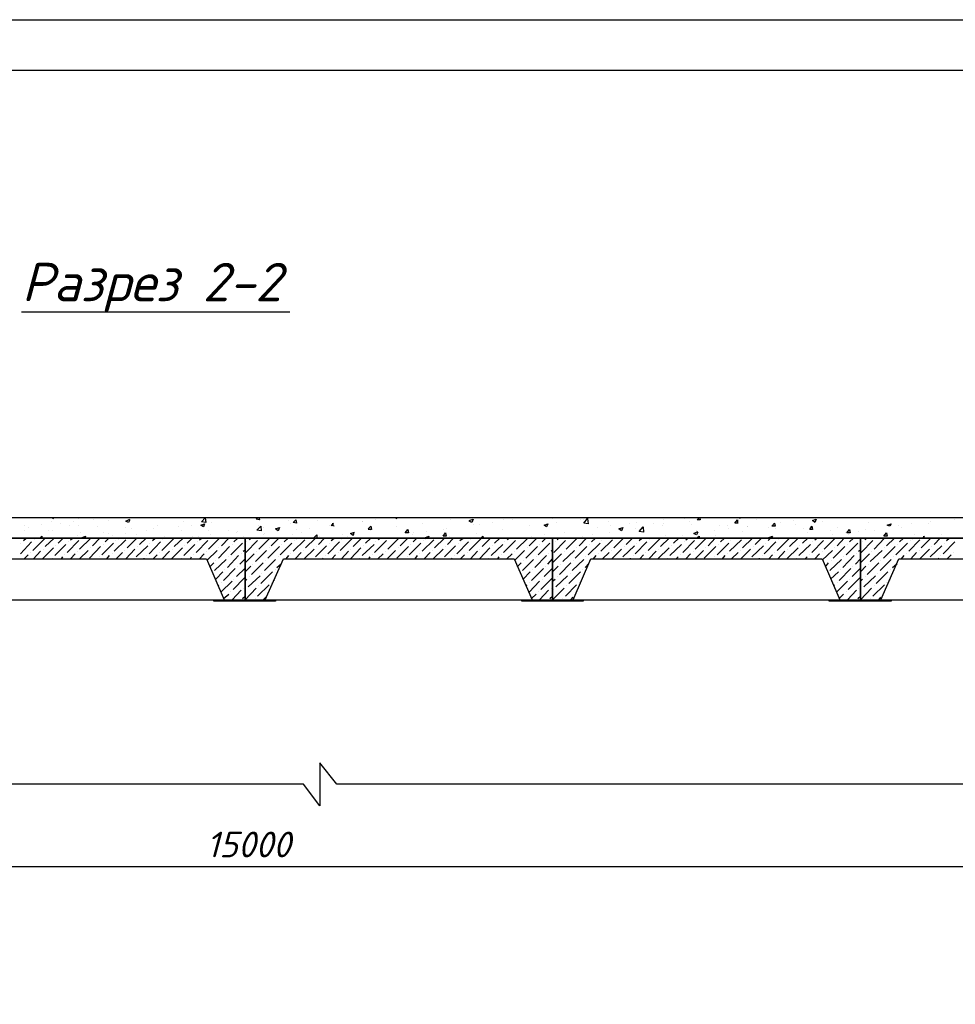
# Model space of a CAD drawing. Extents: x -119078 to 1619993, y 264752 to 340742.
# Tile 127 of 220: x 766730 to 775852, y 317316 to 326914. Entities that reach past the tile are written whole.
import ezdxf

# ---------------------------------------------------------------- set-up
doc = ezdxf.new("R2010")
doc.units = 0
doc.header["$MEASUREMENT"] = 0
for name, color, linetype in [('PDF _Геометрия', 250, 'Continuous'), ('PDF _Текст', 7, 'Continuous'), ('Ярлык', 1, 'Continuous')]:
    doc.layers.add(name, color=color, linetype=linetype)
doc.styles.add('ISO', font='times.ttf')
doc.styles.add('PDF ISOCPEUR Italic', font='isocpeui.ttf')

msp = doc.modelspace()

# ---------------------------------------------------------------- linework, layer by layer
at = {"layer": 'PDF _Геометрия', "color": 7, "lineweight": -3}
for p, q in [((769822.493, 319460.742), (769657.389, 319670.298)), ((769657.389, 319670.298), (769657.389, 319251.187)), ((768158.75, 319460.742), (759325.67, 319460.742)), ((769498.635, 319460.742), (768158.75, 319460.742)), ((769657.389, 319251.187), (769498.635, 319460.742)), ((771162.378, 319460.742), (769822.493, 319460.742)), ((779525.546, 319460.742), (771162.378, 319460.742))]:
    msp.add_line(p, q, dxfattribs=at)
at = {"layer": 'PDF _Геометрия', "lineweight": -3}
msp.add_lwpolyline([(753204.302, 297220.374), (753204.302, 326913.75), (816197.944, 326913.75), (816197.944, 297220.374)], dxfattribs=at)
at = {"layer": 'PDF _Геометрия', "lineweight": 30}
msp.add_lwpolyline([(754702.941, 297715.687), (815702.631, 297715.687), (815702.631, 326418.437), (754702.941, 326418.437)], close=True, dxfattribs=at)
at = {"layer": 'PDF _Геометрия', "color": 7, "lineweight": -3}
for points in [[(766749.013, 324064.613), (768647.713, 324064.613), (769365.281, 324064.613)], [(766126.697, 321257.839), (768723.915, 321257.839)], [(769123.975, 321257.839), (771727.543, 321257.839)], [(772127.603, 321257.839), (774724.821, 321257.839)], [(775124.881, 321257.839), (777722.099, 321257.839)]]:
    msp.add_lwpolyline(points, dxfattribs=at)
for points in [[(776026.605, 321657.9), (776026.605, 322057.96), (759325.67, 322057.96), (759325.67, 321861.105), (776026.605, 321861.105), (774928.026, 321861.105), (774928.026, 321257.839), (775124.881, 321257.839), (775302.686, 321657.9)], [(768552.46, 321657.9), (768723.915, 321257.839), (768927.12, 321257.839), (768927.12, 321861.105), (765923.492, 321861.105), (765923.492, 321257.839), (766126.697, 321257.839), (766298.151, 321657.9)], [(771549.738, 321657.9), (771727.543, 321257.839), (771924.398, 321257.839), (771924.398, 321861.105), (768927.12, 321861.105), (768927.12, 321257.839), (769123.975, 321257.839), (769301.78, 321657.9)], [(774553.367, 321657.9), (774724.821, 321257.839), (774928.026, 321257.839), (774928.026, 321861.105), (771924.398, 321861.105), (771924.398, 321257.839), (772127.603, 321257.839), (772299.058, 321657.9)], [(768622.312, 321257.839), (769225.578, 321257.839), (769225.578, 321245.139), (768622.312, 321245.139)], [(771625.94, 321257.839), (772222.856, 321257.839), (772222.856, 321245.139), (771625.94, 321245.139)], [(774623.218, 321257.839), (775226.484, 321257.839), (775226.484, 321245.139), (774623.218, 321245.139)]]:
    msp.add_lwpolyline(points, close=True, dxfattribs=at)
at = {"layer": 'PDF _Геометрия', "color": 8, "lineweight": -3, "true_color": 0x767676}
for points in [[(767041.121, 322019.859), (767041.121, 322019.859)], [(767047.471, 322057.96), (767060.171, 322051.61), (767060.171, 322057.96)], [(767130.023, 322007.159), (767130.023, 322007.159)], [(767257.026, 322019.859), (767257.026, 322019.859)], [(767301.478, 322051.61), (767301.478, 322051.61)], [(767453.881, 322045.26), (767453.881, 322045.26)], [(767599.935, 322032.56), (767599.935, 322032.56)], [(767803.141, 322038.91), (767790.44, 322013.509), (767765.04, 322026.209), (767803.141, 322045.26)], [(768330.204, 322019.859), (768330.204, 322019.859)], [(768596.911, 322013.509), (768596.911, 322013.509)], [(768920.77, 322057.96), (768920.77, 322057.96)], [(769060.473, 322057.96), (769066.824, 322038.91), (769035.073, 322045.26), (769047.773, 322057.96)], [(769352.581, 322032.56), (769352.581, 322032.56)], [(769631.988, 322032.56), (769631.988, 322032.56)], [(769797.093, 321975.408), (769765.342, 321981.758), (769790.742, 322007.159)], [(769790.742, 321975.408), (769784.392, 322007.159)], [(770070.15, 322026.209), (770070.15, 322026.209)], [(770070.15, 322019.859), (770070.15, 322019.859)], [(770197.153, 322045.26), (770197.153, 322045.26)], [(770394.008, 322057.96), (770406.708, 322051.61), (770406.708, 322057.96)], [(770927.422, 322038.91), (770927.422, 322038.91)], [(771111.577, 322032.56), (771149.678, 322045.26), (771136.977, 322013.509), (771111.577, 322026.209)], [(771340.183, 322013.509), (771340.183, 322013.509)], [(771448.136, 322045.26), (771448.136, 322045.26)], [(771530.688, 322038.91), (771530.688, 322038.91)], [(771924.398, 322051.61), (771924.398, 322051.61)], [(771962.499, 322013.509), (771962.499, 322013.509)], [(772197.455, 322038.91), (772197.455, 322038.91)], [(772222.856, 322045.26), (772222.856, 322045.26)], [(772470.512, 322026.209), (772470.512, 322026.209)], [(772680.068, 322007.159), (772680.068, 322007.159)], [(772743.569, 322013.509), (772743.569, 322013.509)], [(773003.926, 322045.26), (773003.926, 322045.26)], [(773010.276, 322007.159), (773010.276, 322007.159)], [(773207.131, 322051.61), (773207.131, 322051.61)], [(773257.933, 322019.859), (773257.933, 322019.859)], [(773359.535, 322057.96), (773365.886, 322038.91), (773334.135, 322038.91), (773353.185, 322057.96)], [(773518.29, 322057.96), (773518.29, 322057.96)], [(773734.195, 322007.159), (773702.444, 322007.159), (773727.845, 322038.91), (773727.845, 322007.159)], [(773746.896, 322057.96), (773753.246, 322051.61), (773753.246, 322057.96)], [(773918.35, 322038.91), (773918.35, 322038.91)], [(774146.956, 322013.509), (774146.956, 322013.509)], [(774273.959, 322032.56), (774273.959, 322032.56)], [(774470.814, 322057.96), (774470.814, 322057.96)], [(774553.367, 322026.209), (774553.367, 322026.209)], [(775004.228, 322013.509), (775004.228, 322013.509)], [(775613.844, 322026.209), (775613.844, 322026.209)], [(775848.8, 322038.91), (775848.8, 322038.91)], [(766774.414, 321981.758), (766774.414, 321981.758)], [(766780.764, 321937.307), (766780.764, 321937.307)], [(766812.515, 321962.708), (766812.515, 321962.708)], [(766945.868, 321994.459), (766945.868, 321994.459)], [(767009.37, 321930.957), (767009.37, 321930.957)], [(767053.821, 321930.957), (767053.821, 321930.957)], [(767218.925, 321988.108), (767218.925, 321988.108)], [(767301.478, 321981.758), (767301.478, 321981.758)], [(767326.878, 321918.257), (767326.878, 321918.257)], [(767491.982, 321975.408), (767491.982, 321975.408)], [(767549.134, 321918.257), (767549.134, 321918.257)], [(767758.689, 321962.708), (767758.689, 321962.708)], [(767815.841, 321956.358), (767815.841, 321956.358)], [(767961.895, 321930.957), (767961.895, 321930.957)], [(768031.747, 321950.007), (768031.747, 321950.007)], [(768076.198, 321988.108), (768076.198, 321988.108)], [(768279.403, 321975.408), (768279.403, 321975.408)], [(768304.804, 321937.307), (768304.804, 321937.307)], [(768406.406, 321988.108), (768406.406, 321988.108)], [(768571.511, 321930.957), (768571.511, 321930.957)], [(768762.016, 321930.957), (768762.016, 321930.957)], [(768844.568, 321918.257), (768844.568, 321918.257)], [(768850.918, 321924.607), (768850.918, 321924.607)], [(769060.473, 321981.758), (769060.473, 321981.758)], [(769104.925, 321962.708), (769104.925, 321962.708)], [(769371.631, 322000.809), (769371.631, 322000.809)], [(769428.783, 321943.657), (769428.783, 321943.657)], [(769479.584, 321918.257), (769479.584, 321918.257)], [(769555.786, 321956.358), (769555.786, 321956.358)], [(769746.291, 321981.758), (769746.291, 321981.758)], [(769771.692, 321969.058), (769771.692, 321969.058)], [(769987.598, 321918.257), (769981.247, 321886.506), (769955.847, 321905.556), (769993.948, 321918.257)], [(770127.301, 321950.007), (770152.702, 321975.408), (770159.052, 321943.657), (770127.301, 321943.657)], [(770146.352, 321937.307), (770146.352, 321937.307)], [(770406.708, 321969.058), (770406.708, 321969.058)], [(770571.813, 321911.906), (770571.813, 321911.906)], [(770660.715, 322000.809), (770660.715, 322000.809)], [(770698.816, 321924.607), (770698.816, 321924.607)], [(770857.57, 321943.657), (770857.57, 321943.657)], [(770895.671, 321950.007), (770895.671, 321950.007)], [(771149.678, 321994.459), (771149.678, 321994.459)], [(771213.179, 321994.459), (771213.179, 321994.459)], [(771435.435, 321943.657), (771435.435, 321943.657)], [(771702.142, 321981.758), (771702.142, 321981.758)], [(772038.701, 321918.257), (772038.701, 321918.257)], [(772362.559, 321962.708), (772362.559, 321962.708)], [(772476.862, 321918.257), (772476.862, 321918.257)], [(772489.563, 321981.758), (772489.563, 321981.758)], [(772610.216, 321950.007), (772610.216, 321950.007)], [(772737.219, 321950.007), (772737.219, 321950.007)], [(772908.674, 322000.809), (772908.674, 322000.809)], [(772997.576, 321981.758), (772997.576, 321981.758)], [(773283.333, 321994.459), (773283.333, 321994.459)], [(773340.485, 321918.257), (773327.785, 321892.856), (773302.384, 321905.556), (773340.485, 321924.607)], [(773327.785, 321937.307), (773327.785, 321937.307)], [(773505.589, 321930.957), (773505.589, 321930.957)], [(773556.391, 321981.758), (773556.391, 321981.758)], [(773626.242, 321988.108), (773626.242, 321988.108)], [(773638.943, 321950.007), (773638.943, 321950.007)], [(773772.296, 321924.607), (773772.296, 321924.607)], [(773823.097, 321969.058), (773823.097, 321969.058)], [(773829.448, 321975.408), (773829.448, 321975.408)], [(774032.653, 321962.708), (774032.653, 321962.708)], [(774096.155, 321956.358), (774096.155, 321956.358)], [(774293.01, 321994.459), (774293.01, 321994.459)], [(774369.212, 321950.007), (774369.212, 321950.007)], [(774407.313, 321911.906), (774407.313, 321911.906)], [(774635.919, 321937.307), (774635.919, 321937.307)], [(774705.771, 321962.708), (774705.771, 321962.708)], [(774781.972, 321918.257), (774781.972, 321918.257)], [(774908.976, 321924.607), (774908.976, 321924.607)], [(774972.477, 321943.657), (774972.477, 321943.657)], [(775067.73, 321930.957), (775067.73, 321930.957)], [(775182.033, 321911.906), (775182.033, 321911.906)], [(775296.336, 321981.758), (775296.336, 321981.758)], [(775328.087, 321962.708), (775328.087, 321962.708)], [(775423.339, 322000.809), (775423.339, 322000.809)], [(775588.444, 322000.809), (775588.444, 322000.809)], [(766736.313, 321708.701), (766844.266, 321823.004)], [(766742.663, 321810.304), (766742.663, 321810.304)], [(766768.064, 321835.704), (766793.464, 321861.105)], [(766856.966, 321740.452), (766971.269, 321854.755)], [(766869.666, 321842.055), (766869.666, 321842.055)], [(766926.818, 321861.105), (766945.868, 321880.156), (766945.868, 321861.105)], [(766977.619, 321778.553), (767066.521, 321861.105)], [(767104.622, 321810.304), (767155.424, 321861.105)], [(767193.525, 321721.401), (767307.828, 321835.704)], [(767206.225, 321823.004), (767206.225, 321823.004)], [(767225.276, 321842.055), (767244.326, 321861.105)], [(767295.127, 321886.506), (767295.127, 321886.506)], [(767314.178, 321753.152), (767422.131, 321861.105)], [(767326.878, 321854.755), (767326.878, 321854.755)], [(767345.929, 321861.105), (767339.579, 321867.455), (767371.329, 321880.156), (767364.979, 321861.105)], [(767441.181, 321784.903), (767511.033, 321861.105)], [(767530.083, 321696.001), (767644.386, 321810.304)], [(767561.834, 321823.004), (767599.935, 321861.105)], [(767593.585, 321905.556), (767593.585, 321905.556)], [(767638.036, 321886.506), (767638.036, 321886.506)], [(767650.737, 321734.102), (767765.04, 321842.055)], [(767663.437, 321835.704), (767663.437, 321835.704)], [(767688.838, 321854.755), (767695.188, 321861.105)], [(767765.04, 321905.556), (767765.04, 321905.556)], [(767777.74, 321765.853), (767872.992, 321861.105)], [(767866.642, 321892.856), (767866.642, 321892.856)], [(767898.393, 321797.603), (767961.895, 321861.105)], [(767993.646, 321708.701), (768101.598, 321823.004)], [(767999.996, 321810.304), (767999.996, 321810.304)], [(768025.396, 321835.704), (768050.797, 321861.105)], [(768114.299, 321740.452), (768228.602, 321854.755)], [(768126.999, 321842.055), (768126.999, 321842.055)], [(768139.699, 321880.156), (768139.699, 321880.156)], [(768234.952, 321778.553), (768323.854, 321861.105)], [(768361.955, 321810.304), (768412.756, 321861.105)], [(768412.756, 321873.805), (768412.756, 321873.805)], [(768450.857, 321721.401), (768565.16, 321835.704)], [(768463.558, 321823.004), (768463.558, 321823.004)], [(768469.908, 321880.156), (768469.908, 321880.156)], [(768482.608, 321842.055), (768501.659, 321861.105)], [(768571.511, 321753.152), (768679.463, 321861.105)], [(768584.211, 321854.755), (768584.211, 321854.755)], [(768590.561, 321892.856), (768590.561, 321892.856)], [(768698.514, 321784.903), (768768.366, 321861.105)], [(768787.416, 321696.001), (768901.719, 321810.304)], [(768819.167, 321823.004), (768857.268, 321861.105)], [(768914.42, 321873.805), (768914.42, 321873.805)], [(768920.77, 321835.704), (768920.77, 321835.704)], [(768933.47, 321721.401), (769047.773, 321835.704)], [(768946.17, 321823.004), (768946.17, 321823.004)], [(768971.571, 321842.055), (768984.271, 321861.105)], [(769060.473, 321753.152), (769168.426, 321861.105)], [(769073.174, 321854.755), (769073.174, 321854.755)], [(769104.925, 321899.206), (769104.925, 321899.206)], [(769117.625, 321905.556), (769117.625, 321905.556)], [(769181.127, 321867.455), (769181.127, 321867.455)], [(769181.127, 321784.903), (769257.328, 321861.105)], [(769270.029, 321696.001), (769384.332, 321810.304)], [(769308.13, 321823.004), (769346.231, 321861.105)], [(769390.682, 321892.856), (769390.682, 321892.856)], [(769397.032, 321734.102), (769511.335, 321842.055)], [(769409.732, 321835.704), (769409.732, 321835.704)], [(769428.783, 321854.755), (769435.133, 321861.105)], [(769517.685, 321765.853), (769612.938, 321861.105)], [(769593.887, 321861.105), (769625.638, 321892.856), (769625.638, 321861.105)], [(769625.638, 321867.455), (769625.638, 321867.455)], [(769644.689, 321797.603), (769701.84, 321861.105)], [(769657.389, 321880.156), (769657.389, 321880.156)], [(769733.591, 321708.701), (769847.894, 321823.004)], [(769746.291, 321810.304), (769746.291, 321810.304)], [(769765.342, 321835.704), (769797.093, 321861.105)], [(769854.244, 321740.452), (769968.547, 321854.755)], [(769866.944, 321842.055), (769866.944, 321842.055)], [(769879.645, 321899.206), (769879.645, 321899.206)], [(769930.446, 321873.805), (769930.446, 321873.805)], [(769981.247, 321778.553), (770063.8, 321861.105)], [(770101.901, 321810.304), (770152.702, 321861.105)], [(770190.803, 321721.401), (770305.106, 321835.704)], [(770203.503, 321823.004), (770203.503, 321823.004)], [(770228.904, 321842.055), (770241.604, 321861.105)], [(770254.304, 321867.455), (770254.304, 321867.455)], [(770317.806, 321753.152), (770425.759, 321861.105)], [(770330.506, 321854.755), (770330.506, 321854.755)], [(770438.459, 321784.903), (770514.661, 321861.105)], [(770527.362, 321696.001), (770641.665, 321810.304)], [(770559.112, 321892.856), (770559.112, 321892.856)], [(770565.463, 321823.004), (770603.564, 321861.105)], [(770654.365, 321734.102), (770768.668, 321842.055)], [(770667.065, 321835.704), (770667.065, 321835.704)], [(770686.116, 321854.755), (770692.466, 321861.105), (770686.116, 321867.455), (770717.867, 321880.156), (770711.516, 321861.105)], [(770775.018, 321765.853), (770870.271, 321861.105)], [(770902.021, 321797.603), (770959.173, 321861.105)], [(770921.072, 321873.805), (770921.072, 321873.805)], [(770990.924, 321708.701), (771105.227, 321823.004)], [(771003.624, 321810.304), (771003.624, 321810.304)], [(771022.675, 321835.704), (771054.425, 321861.105)], [(771111.577, 321740.452), (771225.88, 321854.755)], [(771124.277, 321842.055), (771124.277, 321842.055)], [(771181.429, 321905.556), (771181.429, 321905.556)], [(771225.88, 321861.105), (771244.93, 321880.156), (771251.28, 321861.105)], [(771238.58, 321778.553), (771321.132, 321861.105)], [(771359.233, 321810.304), (771410.035, 321861.105)], [(771448.136, 321721.401), (771562.439, 321835.704)], [(771460.836, 321823.004), (771460.836, 321823.004)], [(771486.237, 321842.055), (771498.937, 321861.105)], [(771575.139, 321753.152), (771683.092, 321861.105)], [(771587.839, 321854.755), (771587.839, 321854.755)], [(771695.792, 321784.903), (771771.994, 321861.105)], [(771721.193, 321880.156), (771721.193, 321880.156)], [(771784.694, 321696.001), (771898.997, 321810.304)], [(771822.795, 321823.004), (771860.896, 321861.105)], [(771848.196, 321892.856), (771848.196, 321892.856)], [(771924.398, 321835.704), (771924.398, 321835.704)], [(771937.098, 321721.401), (772051.401, 321835.704)], [(771949.799, 321823.004), (771949.799, 321823.004)], [(771968.849, 321842.055), (771987.9, 321861.105)], [(772057.751, 321753.152), (772165.704, 321861.105)], [(772070.452, 321854.755), (772070.452, 321854.755)], [(772184.755, 321784.903), (772254.607, 321861.105)], [(772216.506, 321880.156), (772216.506, 321880.156)], [(772273.657, 321696.001), (772387.96, 321810.304)], [(772305.408, 321823.004), (772343.509, 321861.105)], [(772318.108, 321899.206), (772318.108, 321899.206)], [(772394.31, 321734.102), (772508.613, 321842.055)], [(772407.011, 321835.704), (772407.011, 321835.704)], [(772432.411, 321854.755), (772432.411, 321861.105)], [(772521.314, 321765.853), (772616.566, 321861.105)], [(772641.967, 321797.603), (772705.468, 321861.105)], [(772730.869, 321708.701), (772845.172, 321823.004)], [(772743.569, 321810.304), (772743.569, 321810.304)], [(772768.97, 321835.704), (772794.371, 321861.105)], [(772857.872, 321740.452), (772972.175, 321854.755)], [(772870.573, 321842.055), (772870.573, 321842.055)], [(772978.525, 321778.553), (773061.078, 321861.105)], [(772997.576, 321861.105), (772997.576, 321861.105)], [(773029.327, 321886.506), (773029.327, 321886.506)], [(773105.529, 321810.304), (773156.33, 321861.105)], [(773188.081, 321886.506), (773188.081, 321886.506)], [(773194.431, 321721.401), (773308.734, 321835.704)], [(773207.131, 321823.004), (773207.131, 321823.004)], [(773226.182, 321842.055), (773245.232, 321861.105)], [(773315.084, 321753.152), (773423.037, 321861.105)], [(773327.785, 321861.105), (773353.185, 321880.156), (773353.185, 321861.105)], [(773327.785, 321854.755), (773327.785, 321854.755)], [(773442.088, 321784.903), (773511.939, 321861.105)], [(773511.939, 321886.506), (773511.939, 321886.506)], [(773530.99, 321696.001), (773645.293, 321810.304)], [(773562.741, 321823.004), (773600.842, 321861.105)], [(773651.643, 321734.102), (773765.946, 321842.055)], [(773664.343, 321835.704), (773664.343, 321835.704)], [(773689.744, 321854.755), (773689.744, 321861.105)], [(773778.646, 321765.853), (773873.899, 321861.105)], [(773899.299, 321797.603), (773962.801, 321861.105)], [(773988.202, 321708.701), (774102.505, 321823.004)], [(774000.902, 321810.304), (774000.902, 321810.304)], [(774026.303, 321835.704), (774051.703, 321861.105)], [(774039.003, 321861.105), (774032.653, 321867.455), (774070.754, 321880.156), (774058.054, 321861.105)], [(774115.205, 321861.105), (774115.205, 321861.105)], [(774115.205, 321740.452), (774229.508, 321854.755)], [(774127.905, 321842.055), (774127.905, 321842.055)], [(774235.858, 321778.553), (774318.41, 321861.105)], [(774362.862, 321810.304), (774413.663, 321861.105)], [(774451.764, 321721.401), (774566.067, 321835.704)], [(774464.464, 321823.004), (774464.464, 321823.004)], [(774483.515, 321842.055), (774502.565, 321861.105)], [(774572.417, 321753.152), (774680.37, 321861.105)], [(774585.117, 321854.755), (774585.117, 321854.755)], [(774654.969, 321899.206), (774654.969, 321899.206)], [(774699.42, 321784.903), (774769.272, 321861.105)], [(774788.323, 321696.001), (774902.626, 321810.304)], [(774807.373, 321899.206), (774807.373, 321899.206)], [(774820.073, 321823.004), (774858.174, 321861.105)], [(774921.676, 321835.704), (774921.676, 321835.704)], [(774934.376, 321721.401), (775048.679, 321835.704)], [(774947.077, 321823.004), (774947.077, 321823.004)], [(774972.477, 321842.055), (774985.178, 321861.105)], [(775061.38, 321753.152), (775162.982, 321861.105)], [(775074.08, 321854.755), (775074.08, 321854.755)], [(775182.033, 321784.903), (775258.235, 321861.105)], [(775270.935, 321696.001), (775385.238, 321810.304)], [(775309.036, 321823.004), (775347.137, 321861.105)], [(775397.939, 321734.102), (775505.891, 321842.055)], [(775410.639, 321835.704), (775410.639, 321835.704)], [(775429.689, 321854.755), (775436.04, 321861.105)], [(775455.09, 321899.206), (775455.09, 321899.206)], [(775518.592, 321765.853), (775613.844, 321861.105)], [(775531.292, 321861.105), (775550.343, 321880.156)], [(775550.343, 321861.105), (775543.992, 321880.156)], [(775645.595, 321797.603), (775702.746, 321861.105)], [(775721.797, 321892.856), (775721.797, 321892.856)], [(775734.497, 321708.701), (775848.8, 321823.004)], [(775747.198, 321810.304), (775747.198, 321810.304)], [(775766.248, 321835.704), (775791.649, 321861.105)], [(775804.349, 321867.455), (775804.349, 321867.455)], [(775842.45, 321867.455), (775842.45, 321867.455)], [(766831.565, 321721.401), (766831.565, 321721.401)], [(766863.316, 321657.9), (766933.168, 321734.102)], [(766952.218, 321657.9), (767060.171, 321765.853)], [(766958.569, 321753.152), (766958.569, 321753.152)], [(767072.872, 321689.651), (767180.824, 321797.603)], [(767079.222, 321784.903), (767079.222, 321784.903)], [(767295.127, 321734.102), (767295.127, 321734.102)], [(767314.178, 321657.9), (767396.73, 321740.452)], [(767409.43, 321664.25), (767517.383, 321778.553)], [(767415.78, 321765.853), (767415.78, 321765.853)], [(767542.784, 321797.603), (767542.784, 321797.603)], [(767669.787, 321657.9), (767733.289, 321721.401)], [(767752.339, 321740.452), (767752.339, 321740.452)], [(767765.04, 321657.9), (767853.942, 321753.152)], [(767866.642, 321676.95), (767980.945, 321784.903)], [(767879.343, 321778.553), (767879.343, 321778.553)], [(768088.898, 321721.401), (768088.898, 321721.401)], [(768120.649, 321657.9), (768190.501, 321734.102)], [(768209.551, 321657.9), (768317.504, 321765.853)], [(768215.901, 321753.152), (768215.901, 321753.152)], [(768330.204, 321689.651), (768438.157, 321797.603)], [(768336.554, 321784.903), (768336.554, 321784.903)], [(768552.46, 321734.102), (768552.46, 321734.102)], [(768558.81, 321645.199), (768654.063, 321740.452)], [(768666.763, 321664.25), (768774.716, 321778.553)], [(768673.113, 321765.853), (768673.113, 321765.853)], [(768800.117, 321797.603), (768800.117, 321797.603)], [(768908.069, 321734.102), (768927.12, 321746.802)], [(769028.723, 321632.499), (769136.675, 321740.452)], [(769035.073, 321734.102), (769035.073, 321734.102)], [(769149.376, 321664.25), (769263.679, 321778.553)], [(769162.076, 321765.853), (769162.076, 321765.853)], [(769282.729, 321797.603), (769282.729, 321797.603)], [(769416.083, 321657.9), (769473.234, 321721.401)], [(769498.635, 321740.452), (769498.635, 321740.452)], [(769504.985, 321657.9), (769600.237, 321753.152)], [(769612.938, 321676.95), (769720.891, 321784.903)], [(769619.288, 321778.553), (769619.288, 321778.553)], [(769835.194, 321721.401), (769835.194, 321721.401)], [(769866.944, 321657.9), (769936.796, 321734.102)], [(769955.847, 321657.9), (770057.449, 321765.853)], [(769955.847, 321753.152), (769955.847, 321753.152)], [(770070.15, 321689.651), (770184.453, 321797.603)], [(770082.85, 321784.903), (770082.85, 321784.903)], [(770292.405, 321734.102), (770292.405, 321734.102)], [(770311.456, 321657.9), (770394.008, 321740.452)], [(770406.708, 321664.25), (770521.011, 321778.553)], [(770419.409, 321765.853), (770419.409, 321765.853)], [(770540.062, 321797.603), (770540.062, 321797.603)], [(770673.415, 321657.9), (770730.567, 321721.401)], [(770755.968, 321740.452), (770755.968, 321740.452)], [(770762.318, 321657.9), (770857.57, 321753.152)], [(770870.271, 321676.95), (770978.223, 321784.903)], [(770876.621, 321778.553), (770876.621, 321778.553)], [(771092.526, 321721.401), (771092.526, 321721.401)], [(771124.277, 321657.9), (771194.129, 321734.102)], [(771213.179, 321657.9), (771314.782, 321765.853)], [(771213.179, 321753.152), (771213.179, 321753.152)], [(771327.482, 321689.651), (771441.785, 321797.603)], [(771340.183, 321784.903), (771340.183, 321784.903)], [(771549.738, 321734.102), (771549.738, 321734.102)], [(771556.088, 321645.199), (771651.341, 321740.452)], [(771664.041, 321664.25), (771778.344, 321778.553)], [(771676.742, 321765.853), (771676.742, 321765.853)], [(771797.395, 321797.603), (771797.395, 321797.603)], [(771911.698, 321734.102), (771924.398, 321746.802)], [(772026.001, 321632.499), (772140.304, 321740.452)], [(772038.701, 321734.102), (772038.701, 321734.102)], [(772146.654, 321664.25), (772260.957, 321778.553)], [(772159.354, 321765.853), (772159.354, 321765.853)], [(772286.357, 321797.603), (772286.357, 321797.603)], [(772413.361, 321657.9), (772476.862, 321721.401)], [(772495.913, 321740.452), (772495.913, 321740.452)], [(772502.263, 321657.9), (772597.516, 321753.152)], [(772610.216, 321676.95), (772724.519, 321784.903)], [(772622.916, 321778.553), (772622.916, 321778.553)], [(772832.472, 321721.401), (772832.472, 321721.401)], [(772864.223, 321657.9), (772934.074, 321734.102)], [(772953.125, 321657.9), (773061.078, 321765.853)], [(772959.475, 321753.152), (772959.475, 321753.152)], [(773067.428, 321689.651), (773181.731, 321797.603)], [(773080.128, 321784.903), (773080.128, 321784.903)], [(773296.034, 321734.102), (773296.034, 321734.102)], [(773315.084, 321657.9), (773397.636, 321740.452)], [(773403.987, 321664.25), (773518.29, 321778.553)], [(773416.687, 321765.853), (773416.687, 321765.853)], [(773543.69, 321797.603), (773543.69, 321797.603)], [(773670.694, 321657.9), (773734.195, 321721.401)], [(773753.246, 321740.452), (773753.246, 321740.452)], [(773759.596, 321657.9), (773854.848, 321753.152)], [(773867.549, 321676.95), (773981.852, 321784.903)], [(773880.249, 321778.553), (773880.249, 321778.553)], [(774089.804, 321721.401), (774089.804, 321721.401)], [(774121.555, 321657.9), (774191.407, 321734.102)], [(774210.458, 321657.9), (774318.41, 321765.853)], [(774216.808, 321753.152), (774216.808, 321753.152)], [(774324.761, 321689.651), (774439.064, 321797.603)], [(774337.461, 321784.903), (774337.461, 321784.903)], [(774553.367, 321645.199), (774654.969, 321740.452)], [(774553.367, 321734.102), (774553.367, 321734.102)], [(774661.319, 321664.25), (774775.622, 321778.553)], [(774674.02, 321765.853), (774674.02, 321765.853)], [(774801.023, 321797.603), (774801.023, 321797.603)], [(774908.976, 321734.102), (774928.026, 321746.802)], [(775023.279, 321632.499), (775137.582, 321740.452)], [(775035.979, 321734.102), (775035.979, 321734.102)], [(775150.282, 321664.25), (775264.585, 321778.553)], [(775162.982, 321765.853), (775162.982, 321765.853)], [(775283.636, 321797.603), (775283.636, 321797.603)], [(775416.989, 321657.9), (775474.141, 321721.401)], [(775499.541, 321740.452), (775499.541, 321740.452)], [(775505.891, 321657.9), (775601.144, 321753.152)], [(775607.494, 321676.95), (775721.797, 321784.903)], [(775620.194, 321778.553), (775620.194, 321778.553)], [(775836.1, 321721.401), (775836.1, 321721.401)], [(766774.414, 321657.9), (766812.515, 321696.001)], [(767047.471, 321664.25), (767047.471, 321664.25)], [(767136.373, 321657.9), (767149.074, 321676.95)], [(767168.124, 321696.001), (767168.124, 321696.001)], [(767225.276, 321657.9), (767269.727, 321708.701)], [(767511.033, 321676.95), (767511.033, 321676.95)], [(767580.885, 321657.9), (767606.285, 321689.651)], [(767631.686, 321708.701), (767631.686, 321708.701)], [(767942.844, 321657.9), (767942.844, 321664.25)], [(767968.245, 321689.651), (767968.245, 321689.651)], [(768031.747, 321657.9), (768069.848, 321696.001)], [(768304.804, 321664.25), (768304.804, 321664.25)], [(768393.706, 321657.9), (768406.406, 321676.95)], [(768425.457, 321696.001), (768425.457, 321696.001)], [(768482.608, 321657.9), (768527.059, 321708.701)], [(768584.211, 321581.698), (768622.312, 321619.799)], [(768628.662, 321543.597), (768742.965, 321651.55)], [(768641.362, 321638.849), (768641.362, 321638.849)], [(768755.665, 321575.348), (768863.618, 321689.651)], [(768768.366, 321676.95), (768768.366, 321676.95)], [(768876.319, 321607.098), (768927.12, 321657.9)], [(768889.019, 321708.701), (768889.019, 321708.701)], [(768927.12, 321619.799), (769016.022, 321708.701)], [(768990.622, 321505.496), (769104.925, 321619.799)], [(769117.625, 321543.597), (769225.578, 321651.55)], [(769130.325, 321638.849), (769130.325, 321638.849)], [(769250.978, 321676.95), (769250.978, 321676.95)], [(769327.18, 321657.9), (769352.581, 321689.651)], [(769371.631, 321708.701), (769371.631, 321708.701)], [(769682.79, 321657.9), (769689.14, 321664.25)], [(769708.19, 321689.651), (769708.19, 321689.651)], [(769771.692, 321657.9), (769809.793, 321696.001)], [(770044.749, 321664.25), (770044.749, 321664.25)], [(770133.651, 321657.9), (770146.352, 321676.95)], [(770171.752, 321696.001), (770171.752, 321696.001)], [(770222.554, 321657.9), (770273.355, 321708.701)], [(770508.311, 321676.95), (770508.311, 321676.95)], [(770584.513, 321657.9), (770609.914, 321689.651)], [(770628.964, 321708.701), (770628.964, 321708.701)], [(770940.122, 321657.9), (770946.473, 321664.25)], [(770965.523, 321689.651), (770965.523, 321689.651)], [(771029.025, 321657.9), (771067.126, 321696.001)], [(771302.082, 321664.25), (771302.082, 321664.25)], [(771390.984, 321657.9), (771403.684, 321676.95)], [(771429.085, 321696.001), (771429.085, 321696.001)], [(771479.886, 321657.9), (771530.688, 321708.701)], [(771581.489, 321581.698), (771619.59, 321619.799)], [(771632.29, 321543.597), (771740.243, 321651.55)], [(771638.641, 321638.849), (771638.641, 321638.849)], [(771752.944, 321575.348), (771867.247, 321689.651)], [(771765.644, 321676.95), (771765.644, 321676.95)], [(771879.947, 321607.098), (771924.398, 321657.9)], [(771886.297, 321708.701), (771886.297, 321708.701)], [(771924.398, 321619.799), (772013.3, 321708.701)], [(771994.25, 321505.496), (772102.203, 321619.799)], [(772114.903, 321543.597), (772229.206, 321651.55)], [(772127.603, 321638.849), (772127.603, 321638.849)], [(772248.256, 321676.95), (772248.256, 321676.95)], [(772324.458, 321657.9), (772349.859, 321689.651)], [(772375.26, 321708.701), (772375.26, 321708.701)], [(772686.418, 321657.9), (772686.418, 321664.25)], [(772711.819, 321689.651), (772711.819, 321689.651)], [(772775.32, 321657.9), (772813.421, 321696.001)], [(773048.377, 321664.25), (773048.377, 321664.25)], [(773130.929, 321657.9), (773149.98, 321676.95)], [(773169.03, 321696.001), (773169.03, 321696.001)], [(773226.182, 321657.9), (773270.633, 321708.701)], [(773505.589, 321676.95), (773505.589, 321676.95)], [(773581.791, 321657.9), (773607.192, 321689.651)], [(773632.593, 321708.701), (773632.593, 321708.701)], [(773943.751, 321657.9), (773943.751, 321664.25)], [(773969.151, 321689.651), (773969.151, 321689.651)], [(774032.653, 321657.9), (774070.754, 321696.001)], [(774305.71, 321664.25), (774305.71, 321664.25)], [(774388.262, 321657.9), (774407.313, 321676.95)], [(774426.363, 321696.001), (774426.363, 321696.001)], [(774483.515, 321657.9), (774527.966, 321708.701)], [(774585.117, 321581.698), (774616.868, 321619.799)], [(774629.569, 321543.597), (774743.871, 321651.55)], [(774642.269, 321638.849), (774642.269, 321638.849)], [(774756.572, 321575.348), (774864.525, 321689.651)], [(774762.922, 321676.95), (774762.922, 321676.95)], [(774877.225, 321607.098), (774928.026, 321657.9)], [(774889.925, 321708.701), (774889.925, 321708.701)], [(774928.026, 321619.799), (775016.929, 321708.701)], [(774991.528, 321505.496), (775105.831, 321619.799)], [(775118.531, 321543.597), (775226.484, 321651.55)], [(775124.881, 321638.849), (775124.881, 321638.849)], [(775251.885, 321676.95), (775251.885, 321676.95)], [(775328.087, 321657.9), (775353.487, 321689.651)], [(775372.538, 321708.701), (775372.538, 321708.701)], [(775683.696, 321657.9), (775690.046, 321664.25)], [(775709.097, 321689.651), (775709.097, 321689.651)], [(775772.598, 321657.9), (775810.699, 321696.001)], [(768641.362, 321461.045), (768711.214, 321530.896)], [(768717.564, 321448.344), (768831.867, 321562.647)], [(768730.265, 321549.947), (768730.265, 321549.947)], [(768844.568, 321486.445), (768927.12, 321568.997)], [(768857.268, 321588.048), (768857.268, 321588.048)], [(768927.12, 321530.896), (768984.271, 321588.048)], [(769003.322, 321607.098), (769003.322, 321607.098)], [(769079.524, 321416.593), (769193.827, 321530.896)], [(769219.227, 321549.947), (769219.227, 321549.947)], [(769238.278, 321575.348), (769282.729, 321613.449)], [(771638.641, 321461.045), (771708.492, 321530.896)], [(771721.193, 321448.344), (771835.496, 321562.647)], [(771733.893, 321549.947), (771733.893, 321549.947)], [(771841.846, 321486.445), (771924.398, 321568.997)], [(771854.546, 321588.048), (771854.546, 321588.048)], [(771924.398, 321530.896), (771981.549, 321588.048)], [(772000.6, 321607.098), (772000.6, 321607.098)], [(772083.152, 321416.593), (772197.455, 321530.896)], [(772216.506, 321549.947), (772216.506, 321549.947)], [(772241.906, 321575.348), (772280.007, 321613.449)], [(774635.919, 321461.045), (774712.121, 321530.896)], [(774718.471, 321448.344), (774832.774, 321562.647)], [(774731.171, 321549.947), (774731.171, 321549.947)], [(774845.474, 321486.445), (774928.026, 321568.997)], [(774851.824, 321588.048), (774851.824, 321588.048)], [(774928.026, 321530.896), (774978.828, 321588.048)], [(775004.228, 321607.098), (775004.228, 321607.098)], [(775080.43, 321416.593), (775194.733, 321530.896)], [(775220.134, 321549.947), (775220.134, 321549.947)], [(775239.184, 321575.348), (775283.636, 321613.449)], [(768692.164, 321334.041), (768800.117, 321441.994)], [(768698.514, 321429.294), (768698.514, 321429.294)], [(768812.817, 321359.442), (768920.77, 321473.745)], [(768819.167, 321461.045), (768819.167, 321461.045)], [(768927.12, 321441.994), (768946.17, 321461.045)], [(768958.871, 321384.843), (769073.174, 321492.795)], [(768971.571, 321486.445), (768971.571, 321486.445)], [(769092.224, 321518.196), (769092.224, 321518.196)], [(769181.127, 321429.294), (769181.127, 321429.294)], [(769206.527, 321448.344), (769212.877, 321454.694)], [(771695.792, 321334.041), (771797.395, 321441.994)], [(771695.792, 321429.294), (771695.792, 321429.294)], [(771810.095, 321359.442), (771924.398, 321473.745)], [(771822.795, 321461.045), (771822.795, 321461.045)], [(771924.398, 321441.994), (771949.799, 321461.045)], [(771956.149, 321384.843), (772070.452, 321492.795)], [(771968.849, 321486.445), (771968.849, 321486.445)], [(772095.852, 321518.196), (772095.852, 321518.196)], [(772184.755, 321429.294), (772184.755, 321429.294)], [(772203.805, 321448.344), (772210.155, 321454.694)], [(774693.07, 321334.041), (774801.023, 321441.994)], [(774699.42, 321429.294), (774699.42, 321429.294)], [(774807.373, 321359.442), (774921.676, 321473.745)], [(774820.073, 321461.045), (774820.073, 321461.045)], [(774928.026, 321441.994), (774947.077, 321461.045)], [(774959.777, 321384.843), (775074.08, 321492.795)], [(774972.477, 321486.445), (774972.477, 321486.445)], [(775093.131, 321518.196), (775093.131, 321518.196)], [(775182.033, 321429.294), (775182.033, 321429.294)], [(775207.434, 321448.344), (775213.784, 321454.694)], [(768666.763, 321397.543), (768673.113, 321403.893)], [(768787.416, 321340.391), (768787.416, 321340.391)], [(768800.117, 321257.839), (768889.019, 321353.092)], [(768908.069, 321372.142), (768908.069, 321372.142)], [(768927.12, 321257.839), (769035.073, 321372.142)], [(768933.47, 321359.442), (768933.47, 321359.442)], [(769047.773, 321295.94), (769162.076, 321403.893)], [(769060.473, 321397.543), (769060.473, 321397.543)], [(771664.041, 321397.543), (771676.742, 321403.893)], [(771784.694, 321340.391), (771784.694, 321340.391)], [(771797.395, 321257.839), (771886.297, 321353.092)], [(771911.698, 321372.142), (771911.698, 321372.142)], [(771924.398, 321257.839), (772038.701, 321372.142)], [(771937.098, 321359.442), (771937.098, 321359.442)], [(772051.401, 321295.94), (772159.354, 321403.893)], [(772057.751, 321397.543), (772057.751, 321397.543)], [(774667.67, 321397.543), (774674.02, 321403.893)], [(774788.323, 321340.391), (774788.323, 321340.391)], [(774801.023, 321257.839), (774889.925, 321353.092)], [(774908.976, 321372.142), (774908.976, 321372.142)], [(774928.026, 321257.839), (775035.979, 321372.142)], [(774934.376, 321359.442), (774934.376, 321359.442)], [(775048.679, 321295.94), (775162.982, 321403.893)], [(775061.38, 321397.543), (775061.38, 321397.543)], [(768717.564, 321270.54), (768768.366, 321314.991)], [(768901.719, 321270.54), (768927.12, 321295.94)], [(769028.723, 321270.54), (769028.723, 321270.54)], [(769104.925, 321257.839), (769130.325, 321283.24)], [(771721.193, 321270.54), (771765.644, 321314.991)], [(771898.997, 321270.54), (771924.398, 321295.94)], [(772026.001, 321270.54), (772026.001, 321270.54)], [(772102.203, 321257.839), (772127.603, 321283.24)], [(774718.471, 321270.54), (774762.922, 321314.991)], [(774902.626, 321270.54), (774928.026, 321295.94)], [(775023.279, 321270.54), (775023.279, 321270.54)], [(775105.831, 321257.839), (775124.881, 321283.24)]]:
    msp.add_lwpolyline(points, dxfattribs=at)
for points in [[(768546.11, 322013.509), (768501.659, 322019.859), (768539.76, 322057.96)], [(769422.433, 322038.91), (769428.783, 322007.159), (769397.032, 322013.509)], [(772273.657, 322000.809), (772229.206, 322007.159), (772267.307, 322051.61)], [(774089.804, 322007.159), (774096.155, 321975.408), (774064.404, 321975.408)], [(774496.215, 322045.26), (774483.515, 322013.509), (774458.114, 322032.56)], [(768533.41, 322000.809), (768520.709, 321969.058), (768495.309, 321988.108)], [(769085.874, 321930.957), (769041.423, 321937.307), (769079.524, 321975.408)], [(769263.679, 321962.708), (769250.978, 321930.957), (769225.578, 321950.007)], [(770514.661, 321943.657), (770521.011, 321911.906), (770489.261, 321911.906)], [(770882.971, 321911.906), (770889.321, 321880.156), (770857.57, 321880.156)], [(771879.947, 322000.809), (771867.247, 321969.058), (771841.846, 321988.108)], [(772610.216, 321962.708), (772597.516, 321930.957), (772572.115, 321950.007)], [(772813.421, 321918.257), (772768.97, 321924.607), (772807.071, 321969.058)], [(774451.764, 321975.408), (774458.114, 321943.657), (774432.713, 321943.657)], [(774820.073, 321943.657), (774826.424, 321911.906), (774794.673, 321911.906)], [(775182.033, 321911.906), (775188.383, 321880.156), (775156.632, 321880.156)], [(775226.484, 322000.809), (775213.784, 321975.408), (775188.383, 321988.108)]]:
    msp.add_lwpolyline(points, close=True, dxfattribs=at)
at = {"layer": 'PDF _Геометрия', "color": 251, "lineweight": -3, "true_color": 0x535353}
msp.add_lwpolyline([(759827.333, 318660.621), (778026.907, 318660.621)], dxfattribs=at)

# ---------------------------------------------------------------- texts
at = {"layer": 'PDF _Текст', "lineweight": 30, "insert": (766749.013, 324066.91), "char_height": 374.9938, "attachment_point": 7, "style": 'PDF ISOCPEUR Italic'}
msp.add_mtext('Разрез 2-2', dxfattribs=at)
at = {"layer": 'PDF _Текст', "color": 251, "lineweight": 30, "true_color": 0x535353, "insert": (768550.006, 318748.896), "char_height": 249.9972, "attachment_point": 7, "style": 'PDF ISOCPEUR Italic'}
msp.add_mtext('15000', dxfattribs=at)
at = {"layer": 'Ярлык', "color": 165, "lineweight": 50, "char_height": 253.56783, "attachment_point": 1, "style": 'ISO'}
for s, insert, width in [('\\pi5485.19957;{\\fISOCPEUR|b0|i1|c204|p34;\\H2.7606x;\\C167;\\c8277566;ООО  \\fISOCPEUR|b0|i1|c0|p34;"UNIVER  PRO STILE"\\fISOCPEUR|b1|i1|c204|p34;\\Q15;\\T1.25; \\fArial|b1|i0|c204|p34;\\H0.36224x;\\T1.15;   \\fArial|b0|i0|c204|p34;\\T1;          }', (-90957.556, 325671.286), 25625.47242), ('\\pi5485.19957;{\\fISOCPEUR|b0|i1|c204|p34;\\H2.7606x;\\C167;\\c8277566;ООО  \\fISOCPEUR|b0|i1|c0|p34;"UNIVER  PRO STILE"\\fISOCPEUR|b1|i1|c204|p34;\\Q15;\\T1.25; \\fArial|b1|i0|c204|p34;\\H0.36224x;\\T1.15;   \\fArial|b0|i0|c204|p34;\\T1;          }', (-41908.934, 325671.286), 25625.47242), ('{\\C167;\\c8277566;             \\P\\P\\pi6540.45083;\\fISOCPEUR|b0|i1|c204|p34;\\H0.98593x;Лицензия  \\fISOCPEUR|b0|i1|c0|p34;№ 072193 \\fISOCPEUR|b0|i1|c204|p34;от \\fISOCPEUR|b0|i1|c0|p34;3 \\fISOCPEUR|b0|i1|c204|p34;апреля \\fISOCPEUR|b0|i1|c0|p34;202\\fISOCPEUR|b0|i1|c204|p34;3г\\fISOCPEUR|b0|i1|c0|p34;. \\P\\pi2223.49782;\\fISOCPEUR|b0|i1|c204|p34;Министерство строительства и жилищно-коммунального хозяйства Республики Узбекистан}', (-89126.802, 324659.709), 19682.04146), ('{\\C167;\\c8277566;             \\P\\P\\pi6540.45083;\\fISOCPEUR|b0|i1|c204|p34;\\H0.98593x;Лицензия  \\fISOCPEUR|b0|i1|c0|p34;№ 072193 \\fISOCPEUR|b0|i1|c204|p34;от \\fISOCPEUR|b0|i1|c0|p34;3 \\fISOCPEUR|b0|i1|c204|p34;апреля \\fISOCPEUR|b0|i1|c0|p34;202\\fISOCPEUR|b0|i1|c204|p34;3г\\fISOCPEUR|b0|i1|c0|p34;. \\P\\pi2223.49782;\\fISOCPEUR|b0|i1|c204|p34;Министерство строительства и жилищно-коммунального хозяйства Республики Узбекистан}', (-40078.181, 324659.709), 19682.04146)]:
    msp.add_mtext(s, dxfattribs=dict(at, insert=insert, width=width))

doc.saveas('drawing.dxf')
